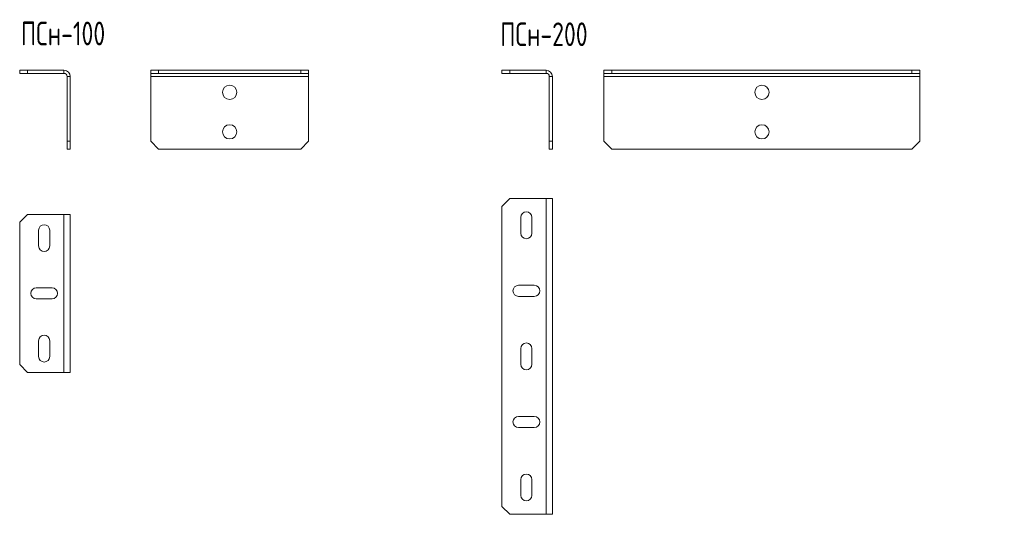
# Model space of a CAD drawing. Header units: millimetres. Extents: x -62 to 1841, y -565 to 292.
# Tile 1 of 4: x -62 to 562, y -346 to -33. Entities that reach past the tile are written whole.
import ezdxf

# ---------------------------------------------------------------- set-up
doc = ezdxf.new("R2010")
doc.units = ezdxf.units.MM
doc.styles.add('SLDTEXTSTYLE0', font='TXT', dxfattribs={"width": 0.7, "bigfont": 'bigfont'})

msp = doc.modelspace()

# ---------------------------------------------------------------- linework, layer by layer
at = {"color": 7, "linetype": 'Continuous', "lineweight": 15}
for p, q in [((-61.58, -67.06), (-61.58, -65.06)), ((-61.58, -65.06), (-56.58, -65.06)), ((-56.58, -67.06), (-61.58, -67.06)), ((-56.58, -65.06), (-56.58, -67.06)), ((-56.58, -65.06), (-33.58, -65.06)), ((-56.58, -67.06), (-33.58, -67.06)), ((21.38, -67.06), (21.38, -65.06)), ((21.38, -65.06), (26.38, -65.06)), ((26.38, -67.06), (21.38, -67.06)), ((21.38, -67.06), (21.38, -69.06)), ((26.38, -65.06), (26.38, -67.06)), ((26.38, -65.06), (116.38, -65.06)), ((26.38, -67.06), (116.38, -67.06)), ((116.38, -67.06), (116.38, -65.06)), ((116.38, -65.06), (121.38, -65.06)), ((121.38, -67.06), (116.38, -67.06)), ((121.38, -65.06), (121.38, -67.06)), ((121.38, -67.06), (121.38, -69.06)), ((243.75, -67.06), (243.75, -65.06)), ((243.75, -65.06), (248.75, -65.06)), ((248.75, -67.06), (243.75, -67.06)), ((248.75, -65.06), (248.75, -67.06)), ((248.75, -65.06), (271.75, -65.06)), ((248.75, -67.06), (271.75, -67.06)), ((308.38, -67.06), (308.38, -65.06)), ((308.38, -65.06), (313.38, -65.06)), ((313.38, -67.06), (308.38, -67.06)), ((308.38, -67.06), (308.38, -69.06)), ((313.38, -65.06), (313.38, -67.06)), ((313.38, -65.06), (503.38, -65.06)), ((313.38, -67.06), (503.38, -67.06)), ((503.38, -67.06), (503.38, -65.06)), ((503.38, -65.06), (508.38, -65.06)), ((508.38, -67.06), (503.38, -67.06)), ((508.38, -65.06), (508.38, -67.06)), ((508.38, -67.06), (508.38, -69.06)), ((-31.58, -69.06), (-31.58, -110.06)), ((-29.58, -69.06), (-29.58, -110.06)), ((21.38, -69.06), (21.38, -110.06)), ((121.38, -69.06), (121.38, -110.06)), ((273.75, -69.06), (273.75, -110.06)), ((275.75, -69.06), (275.75, -110.06)), ((308.38, -69.06), (308.38, -110.06)), ((508.38, -69.06), (508.38, -110.06)), ((-31.58, -110.06), (-29.58, -110.06)), ((-31.58, -115.06), (-31.58, -110.06)), ((-29.58, -110.06), (-29.58, -115.06)), ((21.38, -110.06), (26.38, -115.06)), ((116.38, -115.06), (121.38, -110.06)), ((273.75, -110.06), (275.75, -110.06)), ((273.75, -115.06), (273.75, -110.06)), ((275.75, -110.06), (275.75, -115.06)), ((308.38, -110.06), (313.38, -115.06)), ((503.38, -115.06), (508.38, -110.06)), ((-29.58, -115.06), (-31.58, -115.06)), ((26.38, -115.06), (116.38, -115.06)), ((275.75, -115.06), (273.75, -115.06)), ((313.38, -115.06), (503.38, -115.06)), ((248.75, -146.26), (243.75, -151.26)), ((248.75, -146.26), (271.75, -146.26)), ((271.75, -146.26), (275.75, -146.26)), ((275.75, -146.26), (275.75, -346.26)), ((243.75, -151.26), (243.75, -341.26)), ((-56.58, -156.36), (-61.58, -161.36)), ((-61.58, -161.36), (-61.58, -251.36)), ((-56.58, -156.36), (-33.58, -156.36)), ((-33.58, -156.36), (-29.58, -156.36)), ((-29.58, -156.36), (-29.58, -256.36)), ((255.75, -158.26), (255.75, -168.26)), ((262.75, -168.26), (262.75, -158.26)), ((-49.58, -166.36), (-49.58, -176.36)), ((-42.58, -176.36), (-42.58, -166.36)), ((-41.08, -202.86), (-51.08, -202.86)), ((264.25, -201.26), (254.25, -201.26)), ((-51.08, -209.86), (-41.08, -209.86)), ((254.25, -208.26), (264.25, -208.26)), ((-49.58, -236.36), (-49.58, -246.36)), ((-42.58, -246.36), (-42.58, -236.36)), ((255.75, -241.26), (255.75, -251.26)), ((262.75, -251.26), (262.75, -241.26)), ((-61.58, -251.36), (-56.58, -256.36)), ((-56.58, -256.36), (-33.58, -256.36)), ((-33.58, -256.36), (-29.58, -256.36)), ((264.25, -284.26), (254.25, -284.26)), ((254.25, -291.26), (264.25, -291.26)), ((255.75, -324.26), (255.75, -334.26)), ((262.75, -334.26), (262.75, -324.26)), ((243.75, -341.26), (248.75, -346.26)), ((248.75, -346.26), (271.75, -346.26)), ((271.75, -346.26), (275.75, -346.26))]:
    msp.add_line(p, q, dxfattribs=at)
at = {"color": 7, "linetype": 'Continuous', "lineweight": 0}
for p, q in [((-33.58, -67.06), (-33.58, -65.06)), ((271.75, -67.06), (271.75, -65.06)), ((-29.58, -69.06), (-31.58, -69.06)), ((21.38, -69.06), (121.38, -69.06)), ((275.75, -69.06), (273.75, -69.06)), ((308.38, -69.06), (508.38, -69.06)), ((271.75, -146.26), (271.75, -346.26)), ((-33.58, -156.36), (-33.58, -256.36))]:
    msp.add_line(p, q, dxfattribs=at)
at = {"color": 7, "linetype": 'Continuous', "lineweight": 15}
for centre in [(71.38, -79.06), (408.38, -79.06), (71.38, -104.06), (408.38, -104.06)]:
    msp.add_circle(centre, 4.5, dxfattribs=at)
for centre, radius, start, end in [((-33.58, -69.06), 4, 0, 90), ((-33.58, -69.06), 2, 0, 90), ((271.75, -69.06), 4, 0, 90), ((271.75, -69.06), 2, 0, 90), ((259.25, -158.26), 3.5, 0, 180), ((-46.08, -166.36), 3.5, 0, 180), ((259.25, -168.26), 3.5, 180, 0), ((-46.08, -176.36), 3.5, 180, 0), ((-51.08, -206.36), 3.5, 90, 270), ((-41.08, -206.36), 3.5, 270, 90), ((254.25, -204.76), 3.5, 90, 270), ((264.25, -204.76), 3.5, 270, 90), ((-46.08, -236.36), 3.5, 0, 180), ((259.25, -241.26), 3.5, 0, 180), ((-46.08, -246.36), 3.5, 180, 0), ((259.25, -251.26), 3.5, 180, 0), ((254.25, -287.76), 3.5, 90, 270), ((264.25, -287.76), 3.5, 270, 90), ((259.25, -324.26), 3.5, 0, 180), ((259.25, -334.26), 3.5, 180, 0)]:
    msp.add_arc(centre, radius, start, end, dxfattribs=at)

# ---------------------------------------------------------------- texts
at = {"color": 7, "linetype": 'Continuous', "lineweight": 0, "char_height": 15, "attachment_point": 1, "style": 'SLDTEXTSTYLE0'}
for s, insert in [('\\M+18450\\M+18452\\M+1847E-100', (-60.82, -34.31)), ('\\M+18450\\M+18452\\M+1847E-200', (242.65, -34.79))]:
    msp.add_mtext(s, dxfattribs=dict(at, insert=insert))

doc.saveas('drawing.dxf')
